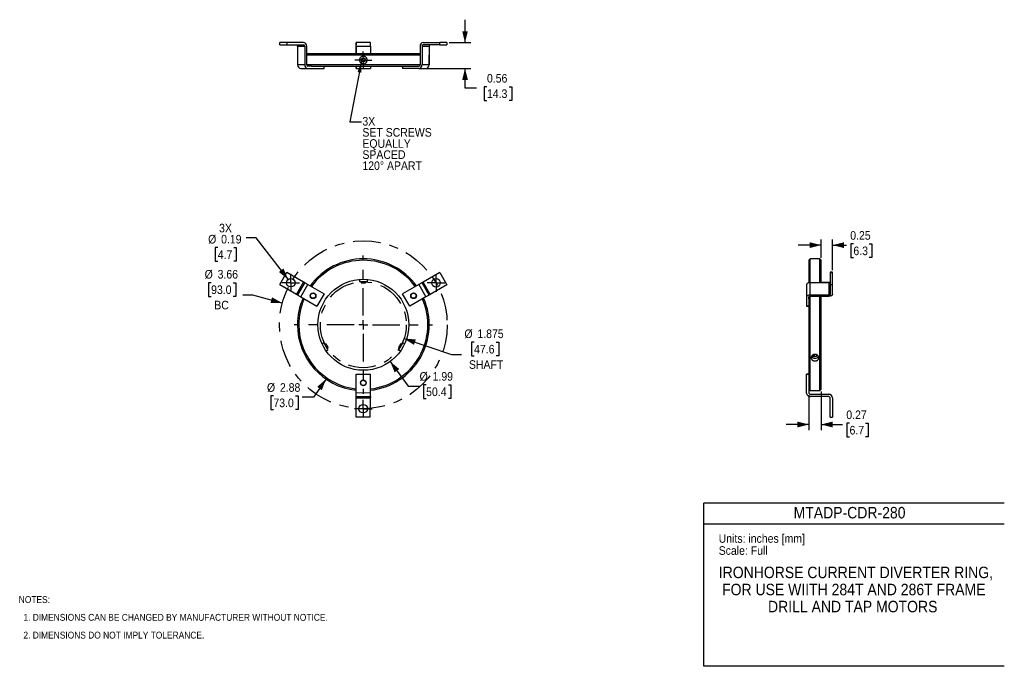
# Model space of a CAD drawing. Header units: inches. Extents: x 0.5 to 22, y 0 to 14.1.
import ezdxf
from ezdxf.enums import TextEntityAlignment as Align

# ---------------------------------------------------------------- set-up
doc = ezdxf.new("R2010")
doc.units = ezdxf.units.IN
doc.header["$MEASUREMENT"] = 0
doc.linetypes.add('SLD-Center', pattern=[1.2, 0.6, -0.2, 0.2, -0.2])
doc.linetypes.add('SLD-Solid', pattern=[0])
doc.layers.add('CENTER', color=40, linetype='SLD-Center')
doc.layers.add('DIMENSIONS', color=140, linetype='SLD-Solid', lineweight=25)
doc.layers.add('TEXT', color=140, linetype='SLD-Solid', lineweight=25)
doc.layers.add('SLD-DEFPOINTS', color=7, linetype='Continuous', plot=False)
doc.layers.get('SLD-DEFPOINTS').off()
doc.styles.add('SLDTEXTSTYLE0', font='GOTHIC.TTF', dxfattribs={"width": 0.913})
doc.styles.get("Standard").update_dxf_attribs({"font": 'GOTHIC.TTF'})
doc.dimstyles.new('SLDDIMSTYLE0', dxfattribs={"dimtxt": 0.1875, "dimasz": 0.25, "dimexe": 0, "dimexo": 0.0625, "dimgap": 0.046875, "dimtad": 0, "dimtih": 1, "dimtoh": 1, "dimrnd": 1e-09, "dimzin": 12, "dimdsep": 46, "dimtxsty": 'SLDTEXTSTYLE0', "dimsah": 1, "dimcen": 0, "dimadec": 0, "dimazin": 3, "dimtfac": 1, "dimtofl": 0, "dimtmove": 0, "dimatfit": 3, "dimfxl": 0, "dimfrac": 2, "dimtolj": 1, "dimtzin": 12, "dimarcsym": 0})
doc.dimstyles.new('SLDDIMSTYLE1', dxfattribs={"dimtxt": 0.1875, "dimasz": 0.25, "dimexe": 0, "dimexo": 0.0625, "dimgap": 0.046875, "dimtad": 0, "dimtih": 1, "dimtoh": 1, "dimdec": 3, "dimrnd": 1e-09, "dimzin": 12, "dimdsep": 46, "dimtxsty": 'SLDTEXTSTYLE0', "dimsah": 1, "dimcen": 0, "dimadec": 0, "dimazin": 3, "dimtfac": 1, "dimtdec": 3, "dimtofl": 0, "dimtmove": 0, "dimatfit": 3, "dimfxl": 0, "dimfrac": 2, "dimtolj": 1, "dimtzin": 12, "dimarcsym": 0})
doc.dimstyles.new('SLDDIMSTYLE2', dxfattribs={"dimtxt": 0.1875, "dimasz": 0.25, "dimexe": 0, "dimexo": 0.0625, "dimgap": 0.046875, "dimtad": 0, "dimtih": 1, "dimtoh": 1, "dimrnd": 1e-09, "dimzin": 12, "dimdsep": 46, "dimtxsty": 'SLDTEXTSTYLE0', "dimsah": 1, "dimcen": 0, "dimadec": 0, "dimazin": 3, "dimtfac": 1, "dimtofl": 0, "dimtmove": 0, "dimatfit": 3, "dimfxl": 0, "dimfrac": 2, "dimtolj": 1, "dimtzin": 12, "dimarcsym": 0})
doc.dimstyles.new('SLDDIMSTYLE3', dxfattribs={"dimtxt": 0.1875, "dimasz": 0.25, "dimexe": 0, "dimexo": 0.0625, "dimgap": 0.046875, "dimtad": 0, "dimtih": 1, "dimtoh": 1, "dimrnd": 1e-09, "dimdsep": 46, "dimtxsty": 'SLDTEXTSTYLE0', "dimsah": 1, "dimcen": 0, "dimadec": 0, "dimazin": 2, "dimtfac": 1, "dimtofl": 0, "dimtmove": 0, "dimatfit": 3, "dimfxl": 0, "dimfrac": 2, "dimtolj": 1, "dimtzin": 12, "dimarcsym": 0})
doc.dimstyles.new('SLDDIMSTYLE4', dxfattribs={"dimtxt": 0.1875, "dimasz": 0.25, "dimexe": 0, "dimexo": 0.0625, "dimgap": 0.046875, "dimtad": 0, "dimtih": 1, "dimtoh": 1, "dimrnd": 1e-09, "dimdsep": 46, "dimtxsty": 'SLDTEXTSTYLE0', "dimsah": 1, "dimcen": 0.09, "dimadec": 0, "dimazin": 2, "dimtfac": 1, "dimtmove": 0, "dimatfit": 0, "dimfxl": 0, "dimfrac": 2, "dimtolj": 1, "dimtzin": 12, "dimarcsym": 0})
doc.dimstyles.new('SLDDIMSTYLE5', dxfattribs={"dimtxt": 0.18, "dimasz": 0.25, "dimexe": 0, "dimexo": 0.0625, "dimgap": 0, "dimtad": 0, "dimtih": 1, "dimtoh": 1, "dimdec": 0, "dimrnd": 1e-09, "dimzin": 0, "dimdsep": 46, "dimtxsty": 'Standard', "dimsah": 1, "dimcen": 0.09, "dimadec": 0, "dimazin": 0, "dimtfac": 0.25, "dimtdec": 0, "dimtofl": 0, "dimtmove": 0, "dimatfit": 3, "dimfxl": 0, "dimfrac": 2, "dimtolj": 1, "dimtzin": 0, "dimarcsym": 0})

# ---------------------------------------------------------------- blocks, each defined once
blk = doc.blocks.new('Block1')
at = {"color": 140, "linetype": 'SLD-Solid', "lineweight": 18}
blk.add_line((22, 0), (22, 3.56), dxfattribs=at)
at = {"layer": 'TEXT'}
for p, q in [((22, 3.56), (15.44, 3.56)), ((15.44, 0), (15.44, 3.56)), ((15.44, 3.11), (22, 3.11)), ((22, 0), (15.44, 0))]:
    blk.add_line(p, q, dxfattribs=at)
at = {"layer": 'TEXT', "char_height": 0.1875, "attachment_point": 1, "style": 'SLDTEXTSTYLE0'}
for s, insert in [('Units: inches [mm]', (15.766, 2.882)), ('Scale: Full', (15.766, 2.619))]:
    blk.add_mtext(s, dxfattribs=dict(at, insert=insert))
at = {"layer": 'TEXT', "color": 140, "style": 'SLDTEXTSTYLE0', "width": 0.913}
for tag, p in [('AUTOATTR1', (17.401, 3.151)), ('AUTOATTR0_0', (15.768, 1.848)), ('AUTOATTR0_1', (15.84, 1.475)), ('AUTOATTR0_2', (16.843, 1.103))]:
    blk.add_attdef(tag, text='', height=0.25, dxfattribs=at).set_placement(p, align=Align.BOTTOM_LEFT)
blk = doc.blocks.new('SW_NOTE_0')
at = {"layer": 'TEXT', "color": 0, "char_height": 0.15, "attachment_point": 1, "style": 'SLDTEXTSTYLE0'}
for s, insert in [('NOTES:', (0, 0.192)), ('  1. DIMENSIONS CAN BE CHANGED BY MANUFACTURER WITHOUT NOTICE.', (0, -0.196)), ('  2. DIMENSIONS DO NOT IMPLY TOLERANCE.', (0, -0.584))]:
    blk.add_mtext(s, dxfattribs=dict(at, insert=insert))
blk = doc.blocks.new('_D')
at = {"layer": 'DIMENSIONS'}
for p, q in [((4.687, 8.367), (4.63, 8.367)), ((4.63, 8.367), (4.63, 8.069)), ((5.172, 8.367), (5.229, 8.367)), ((5.229, 8.367), (5.229, 8.069)), ((4.63, 8.069), (4.687, 8.069)), ((5.229, 8.069), (5.172, 8.069)), ((5.595, 8.097), (5.376, 8.097)), ((6.241, 7.924), (5.595, 8.097))]:
    blk.add_line(p, q, dxfattribs=at)
blk.add_solid([(6.241, 7.924), (6.016, 8.049), (5.984, 7.928)], dxfattribs=at)
at = {"layer": 'DIMENSIONS', "char_height": 0.1875, "attachment_point": 1, "style": 'SLDTEXTSTYLE0'}
for s, insert in [('%%c', (4.546, 8.645)), ('3.66', (4.829, 8.645)), ('93.0', (4.687, 8.309)), ('BC', (4.756, 7.973))]:
    blk.add_mtext(s, dxfattribs=dict(at, insert=insert))
blk = doc.blocks.new('_D_1')
at = {"layer": 'DIMENSIONS'}
for p, q in [((8.898, 7.15), (9.935, 6.799)), ((10.427, 7.07), (10.37, 7.07)), ((10.37, 7.07), (10.37, 6.772)), ((10.912, 7.07), (10.969, 7.07)), ((10.969, 7.07), (10.969, 6.772)), ((9.935, 6.799), (10.154, 6.799)), ((10.37, 6.772), (10.427, 6.772)), ((10.969, 6.772), (10.912, 6.772))]:
    blk.add_line(p, q, dxfattribs=at)
blk.add_solid([(8.898, 7.15), (9.114, 7.011), (9.154, 7.129)], dxfattribs=at)
at = {"layer": 'DIMENSIONS', "char_height": 0.1875, "attachment_point": 1, "style": 'SLDTEXTSTYLE0'}
for s, insert in [('%%c', (10.216, 7.347)), ('1.875', (10.499, 7.347)), ('47.6', (10.427, 7.011)), ('SHAFT', (10.315, 6.676))]:
    blk.add_mtext(s, dxfattribs=dict(at, insert=insert))
blk = doc.blocks.new('_D_2')
at = {"layer": 'DIMENSIONS'}
for p, q in [((7.195, 6.265), (6.924, 5.87)), ((6.047, 5.898), (5.99, 5.898)), ((5.99, 5.898), (5.99, 5.6)), ((6.532, 5.898), (6.589, 5.898)), ((6.589, 5.898), (6.589, 5.6)), ((6.924, 5.87), (6.674, 5.87)), ((5.99, 5.6), (6.047, 5.6)), ((6.589, 5.6), (6.532, 5.6))]:
    blk.add_line(p, q, dxfattribs=at)
blk.add_solid([(7.195, 6.265), (7.002, 6.095), (7.105, 6.024)], dxfattribs=at)
at = {"layer": 'DIMENSIONS', "char_height": 0.1875, "attachment_point": 1, "style": 'SLDTEXTSTYLE0'}
for s, insert in [('%%c', (5.906, 6.175)), ('2.88', (6.189, 6.175)), ('73.0', (6.047, 5.84))]:
    blk.add_mtext(s, dxfattribs=dict(at, insert=insert))
blk = doc.blocks.new('_D_3')
at = {"layer": 'DIMENSIONS'}
for p, q in [((8.596, 6.649), (8.988, 6.112)), ((8.988, 6.112), (9.238, 6.112)), ((9.38, 6.14), (9.323, 6.14)), ((9.323, 6.14), (9.323, 5.842)), ((9.865, 6.14), (9.922, 6.14)), ((9.922, 6.14), (9.922, 5.842)), ((9.323, 5.842), (9.38, 5.842)), ((9.922, 5.842), (9.865, 5.842))]:
    blk.add_line(p, q, dxfattribs=at)
blk.add_solid([(8.596, 6.649), (8.693, 6.41), (8.794, 6.484)], dxfattribs=at)
at = {"layer": 'DIMENSIONS', "char_height": 0.1875, "attachment_point": 1, "style": 'SLDTEXTSTYLE0'}
for s, insert in [('%%c', (9.238, 6.417)), ('1.99', (9.521, 6.417)), ('50.4', (9.38, 6.082))]:
    blk.add_mtext(s, dxfattribs=dict(at, insert=insert))
blk = doc.blocks.new('_D_4')
at = {"layer": 'DIMENSIONS'}
for p, q in [((5.672, 9.348), (5.453, 9.348)), ((6.368, 8.441), (5.672, 9.348)), ((4.833, 9.133), (4.776, 9.133)), ((4.776, 9.133), (4.776, 8.835)), ((5.18, 9.133), (5.237, 9.133)), ((5.237, 9.133), (5.237, 8.835)), ((4.776, 8.835), (4.833, 8.835)), ((5.237, 8.835), (5.18, 8.835))]:
    blk.add_line(p, q, dxfattribs=at)
blk.add_solid([(6.368, 8.441), (6.266, 8.678), (6.166, 8.601)], dxfattribs=at)
at = {"layer": 'DIMENSIONS', "char_height": 0.1875, "attachment_point": 1, "style": 'SLDTEXTSTYLE0'}
for s, insert in [('3X', (4.861, 9.653)), ('%%c', (4.623, 9.41)), ('0.19', (4.905, 9.41)), ('4.7', (4.833, 9.075))]:
    blk.add_mtext(s, dxfattribs=dict(at, insert=insert))
blk = doc.blocks.new('SW_CENTERMARKSYMBOL_0')
at = {"layer": 'CENTER', "color": 0}
for p, q in [((0, 0.2), (0, 1.5075)), ((-0.2, 0), (-1.5075, 0)), ((0, 0), (-0.1, 0)), ((0, 0), (0, 0.1)), ((0, 0), (0, -0.1)), ((0, 0), (0.1, 0)), ((0.2, 0), (1.5075, 0)), ((0, -0.2), (0, -1.5075))]:
    blk.add_line(p, q, dxfattribs=at)
blk = doc.blocks.new('SW_CENTERMARKSYMBOL_1')
at = {"layer": 'CENTER', "color": 0}
for p, q in [((-0.1, 0), (-0.1935, 0)), ((0, 0), (-0.1, 0)), ((0, 0.1), (0, 0.1935)), ((0, 0), (0, 0.1)), ((0, 0), (0, -0.1)), ((0, 0), (0.1, 0)), ((0.1, 0), (0.1935, 0)), ((0, -0.1), (0, -0.1935))]:
    blk.add_line(p, q, dxfattribs=at)
blk = doc.blocks.new('SW_CENTERMARKSYMBOL_2')
at = {"layer": 'CENTER', "color": 0}
for p, q in [((-0.1, 0), (-0.1935, 0)), ((0, 0), (-0.1, 0)), ((0, 0.1), (0, 0.1935)), ((0, 0), (0, 0.1)), ((0, 0), (0, -0.1)), ((0, 0), (0.1, 0)), ((0.1, 0), (0.1935, 0)), ((0, -0.1), (0, -0.1935))]:
    blk.add_line(p, q, dxfattribs=at)
blk = doc.blocks.new('SW_CENTERMARKSYMBOL_3')
at = {"layer": 'CENTER', "color": 0}
for p, q in [((-0.1, 0), (-0.1935, 0)), ((0, 0), (-0.1, 0)), ((0, 0.1), (0, 0.1935)), ((0, 0), (0, 0.1)), ((0, 0), (0, -0.1)), ((0, 0), (0.1, 0)), ((0.1, 0), (0.1935, 0)), ((0, -0.1), (0, -0.1935))]:
    blk.add_line(p, q, dxfattribs=at)
blk = doc.blocks.new('_D_5')
at = {"layer": 'DIMENSIONS'}
for p, q in [((18.001, 8.907), (18.001, 9.312)), ((18.248, 8.641), (18.248, 9.312)), ((18.001, 9.187), (17.501, 9.187)), ((18.248, 9.187), (18.554, 9.187)), ((18.706, 9.215), (18.649, 9.215)), ((18.649, 9.215), (18.649, 8.917)), ((19.053, 9.215), (19.11, 9.215)), ((19.11, 9.215), (19.11, 8.917)), ((18.649, 8.917), (18.706, 8.917)), ((19.11, 8.917), (19.053, 8.917))]:
    blk.add_line(p, q, dxfattribs=at)
for points in [[(18.001, 9.187), (17.751, 9.249), (17.751, 9.124)], [(18.248, 9.187), (18.498, 9.124), (18.498, 9.249)]]:
    blk.add_solid(points, dxfattribs=at)
at = {"layer": 'DIMENSIONS', "char_height": 0.1875, "attachment_point": 1, "style": 'SLDTEXTSTYLE0'}
for s, insert in [('0.25', (18.637, 9.492)), ('6.3', (18.706, 9.156))]:
    blk.add_mtext(s, dxfattribs=dict(at, insert=insert))
blk = doc.blocks.new('_D_6')
at = {"layer": 'DIMENSIONS'}
for p, q in [((17.736, 5.911), (17.736, 5.149)), ((18.001, 5.992), (18.001, 5.149)), ((17.736, 5.274), (17.236, 5.274)), ((18.001, 5.274), (18.469, 5.274)), ((18.622, 5.302), (18.564, 5.302)), ((18.564, 5.302), (18.564, 5.004)), ((18.968, 5.302), (19.025, 5.302)), ((19.025, 5.302), (19.025, 5.004)), ((18.564, 5.004), (18.622, 5.004)), ((19.025, 5.004), (18.968, 5.004))]:
    blk.add_line(p, q, dxfattribs=at)
for points in [[(17.736, 5.274), (17.486, 5.337), (17.486, 5.212)], [(18.001, 5.274), (18.251, 5.212), (18.251, 5.337)]]:
    blk.add_solid(points, dxfattribs=at)
at = {"layer": 'DIMENSIONS', "char_height": 0.1875, "attachment_point": 1, "style": 'SLDTEXTSTYLE0'}
for s, insert in [('0.27', (18.552, 5.58)), ('6.7', (18.622, 5.244))]:
    blk.add_mtext(s, dxfattribs=dict(at, insert=insert))
blk = doc.blocks.new('_D_7')
at = {"layer": 'DIMENSIONS'}
for p, q in [((10.229, 13.604), (10.229, 14.104)), ((9.886, 13.604), (10.354, 13.604)), ((9.271, 13.042), (10.354, 13.042)), ((10.229, 12.614), (10.229, 13.042)), ((10.479, 12.614), (10.229, 12.614)), ((10.708, 12.642), (10.65, 12.642)), ((10.65, 12.642), (10.65, 12.344)), ((11.192, 12.642), (11.25, 12.642)), ((11.25, 12.642), (11.25, 12.344)), ((10.65, 12.344), (10.708, 12.344)), ((11.25, 12.344), (11.192, 12.344))]:
    blk.add_line(p, q, dxfattribs=at)
for points in [[(10.229, 13.604), (10.292, 13.854), (10.167, 13.854)], [(10.229, 13.042), (10.167, 12.792), (10.292, 12.792)]]:
    blk.add_solid(points, dxfattribs=at)
at = {"layer": 'DIMENSIONS', "char_height": 0.1875, "attachment_point": 1, "style": 'SLDTEXTSTYLE0'}
for s, insert in [('0.56', (10.708, 12.92)), ('14.3', (10.708, 12.584))]:
    blk.add_mtext(s, dxfattribs=dict(at, insert=insert))
blk = doc.blocks.new('SW_NOTE_1')
at = {"layer": 'TEXT', "color": 0, "char_height": 0.1875, "attachment_point": 1, "style": 'SLDTEXTSTYLE0'}
for s, insert in [('3X ', (0.021, 0.103)), ('SET SCREWS', (0.021, -0.139)), ('EQUALLY ', (0.021, -0.382)), ('SPACED', (0.021, -0.624)), ('120° APART', (0.021, -0.866))]:
    blk.add_mtext(s, dxfattribs=dict(at, insert=insert))
blk = doc.blocks.new('SW_CENTERMARKSYMBOL_4')
at = {"layer": 'CENTER', "color": 0}
for p, q in [((-0.1, 0), (-0.183, 0)), ((0, 0), (-0.1, 0)), ((0, 0.1), (0, 0.183)), ((0, 0), (0, 0.1)), ((0, 0), (0, -0.1)), ((0, 0), (0.1, 0)), ((0.1, 0), (0.183, 0)), ((0, -0.1), (0, -0.183))]:
    blk.add_line(p, q, dxfattribs=at)

msp = doc.modelspace()

# ---------------------------------------------------------------- linework, layer by layer
for p, q in [((6.3423, 13.604), (6.1852, 13.604)), ((6.1852, 13.554), (6.1852, 13.604)), ((6.1852, 13.554), (6.3423, 13.554)), ((6.3423, 13.604), (6.3423, 13.554)), ((6.706, 13.604), (6.3423, 13.604)), ((6.3423, 13.554), (6.706, 13.554)), ((7.8501, 13.604), (7.8501, 13.554)), ((7.8519, 13.604), (7.8501, 13.604)), ((7.8501, 13.554), (7.8519, 13.554)), ((8.1639, 13.604), (7.8519, 13.604)), ((9.3152, 13.604), (9.6807, 13.604)), ((9.6807, 13.554), (9.3152, 13.554)), ((9.6807, 13.554), (9.6807, 13.604)), ((9.8356, 13.604), (9.6807, 13.604)), ((9.6807, 13.554), (9.8356, 13.554)), ((9.8356, 13.604), (9.8356, 13.554)), ((6.5739, 13.3291), (6.5718, 13.327)), ((6.5718, 13.327), (6.5718, 13.122)), ((6.5739, 13.327), (6.5718, 13.327)), ((6.5739, 13.525), (6.7311, 13.525)), ((6.5739, 13.525), (6.5739, 13.121)), ((6.7311, 13.525), (6.7311, 13.121)), ((6.7743, 13.121), (6.7743, 13.525)), ((9.2466, 13.357), (6.7743, 13.357)), ((9.2466, 13.327), (6.7743, 13.327)), ((7.852, 13.525), (7.852, 13.357)), ((7.8523, 13.357), (7.8523, 13.525)), ((7.8523, 13.525), (8.1643, 13.525)), ((8.1643, 13.525), (8.1643, 13.357)), ((9.2466, 13.525), (9.2466, 13.121)), ((9.2901, 13.525), (9.2901, 13.121)), ((9.2901, 13.525), (9.4449, 13.525)), ((9.4449, 13.525), (9.4449, 13.121)), ((9.4468, 13.327), (9.4449, 13.329)), ((9.4468, 13.327), (9.4449, 13.327)), ((9.4468, 13.122), (9.4468, 13.327)), ((6.5718, 13.122), (6.5739, 13.12)), ((6.5739, 13.122), (6.5718, 13.122)), ((6.7311, 13.121), (6.5739, 13.121)), ((9.2466, 13.122), (6.7743, 13.122)), ((7.9702, 13.249), (8.01, 13.2741)), ((7.972, 13.2021), (7.9702, 13.249)), ((8.0136, 13.1802), (7.972, 13.2021)), ((8.01, 13.2741), (8.0516, 13.2522)), ((8.0534, 13.2052), (8.0136, 13.1802)), ((8.0516, 13.2522), (8.0534, 13.2052)), ((9.4449, 13.121), (9.2901, 13.121)), ((9.4449, 13.1201), (9.4468, 13.122)), ((9.4468, 13.122), (9.4449, 13.122)), ((6.6422, 13.042), (6.7993, 13.042)), ((6.8763, 13.092), (6.7993, 13.092)), ((6.7993, 13.042), (7.1518, 13.042)), ((6.8763, 13.092), (9.1431, 13.092)), ((7.1518, 13.042), (7.1518, 13.092)), ((7.8524, 13.042), (7.8541, 13.042)), ((7.8541, 13.042), (7.8541, 13.092)), ((7.8541, 13.042), (8.1661, 13.042)), ((8.1661, 13.092), (8.1661, 13.042)), ((8.8673, 13.092), (8.8673, 13.042)), ((9.2215, 13.042), (8.8673, 13.042)), ((9.1431, 13.092), (9.2215, 13.092)), ((9.2215, 13.042), (9.3763, 13.042)), ((17.766, 8.8873), (17.736, 8.8573)), ((17.736, 8.8573), (17.736, 8.3651)), ((17.7866, 8.8873), (17.766, 8.8873)), ((17.766, 8.3678), (17.766, 8.8873)), ((17.971, 8.8873), (17.9505, 8.8873)), ((18.001, 8.8573), (17.971, 8.8873)), ((17.971, 8.3678), (17.971, 8.8873)), ((18.001, 8.3678), (18.001, 8.8573)), ((6.1852, 8.3265), (6.3423, 8.5961)), ((6.3423, 8.5961), (6.706, 8.384)), ((6.706, 8.384), (6.5489, 8.1145)), ((7.9243, 8.4386), (7.9243, 8.3923)), ((7.9243, 8.3923), (8.0993, 8.3923)), ((7.9623, 8.3923), (7.9623, 8.3623)), ((8.0563, 8.3623), (8.0563, 8.3923)), ((8.0993, 8.3923), (8.0993, 8.4382)), ((9.6807, 8.5911), (9.3152, 8.3822)), ((9.4701, 8.1113), (9.3152, 8.3822)), ((9.6807, 8.5911), (9.8356, 8.3203)), ((18.198, 8.5961), (18.198, 8.5911)), ((18.248, 8.5961), (18.198, 8.5961)), ((18.198, 8.5911), (18.198, 8.3203)), ((18.198, 8.5911), (18.248, 8.5911)), ((18.248, 8.5911), (18.248, 8.5961)), ((18.248, 8.3203), (18.248, 8.5911)), ((6.1852, 8.3265), (6.5489, 8.1145)), ((6.7311, 8.3694), (6.5739, 8.0999)), ((6.6422, 8.0601), (6.7993, 8.3296)), ((6.7993, 8.3296), (7.1518, 8.1241)), ((7.9623, 8.3623), (8.0093, 8.3623)), ((8.0093, 8.3623), (8.0563, 8.3623)), ((9.2215, 8.3286), (8.8673, 8.1261)), ((9.2215, 8.3286), (9.3763, 8.0578)), ((9.4449, 8.097), (9.2901, 8.3678)), ((9.8356, 8.3203), (9.4701, 8.1113)), ((17.686, 8.3296), (17.686, 8.3286)), ((17.686, 8.3286), (17.686, 8.0578)), ((17.765, 8.097), (17.765, 8.3678)), ((18.169, 8.3678), (17.765, 8.3678)), ((18.169, 8.3694), (18.001, 8.3694)), ((18.169, 8.3678), (18.169, 8.097)), ((18.248, 8.3203), (18.198, 8.3203)), ((18.198, 8.3203), (18.198, 8.1113)), ((18.248, 8.1113), (18.248, 8.3203)), ((6.6422, 8.0601), (6.9946, 7.8545)), ((7.1518, 8.1241), (6.9946, 7.8545)), ((9.0221, 7.8553), (8.8673, 8.1261)), ((9.3763, 8.0578), (9.0221, 7.8553)), ((17.686, 8.0578), (17.686, 7.8553)), ((17.736, 8.0136), (17.736, 8.0578)), ((17.736, 8.0136), (17.736, 6.0509)), ((18.169, 8.097), (17.765, 8.097)), ((17.765, 8.0721), (18.169, 8.0721)), ((17.766, 6.0123), (17.766, 8.0721)), ((17.971, 6.0123), (17.971, 8.0721)), ((18.001, 7.4498), (18.001, 8.0721)), ((17.686, 7.8553), (17.736, 7.8553)), ((17.686, 7.8553), (17.686, 7.8545)), ((17.736, 7.8545), (17.686, 7.8545)), ((18.001, 6.0423), (18.001, 7.4498)), ((7.1481, 7.0564), (7.1084, 7.0335)), ((7.1956, 7.0342), (7.1696, 7.0192)), ((7.1955, 6.8817), (7.2356, 6.9049)), ((7.2166, 6.9378), (7.2426, 6.9528)), ((8.7761, 6.9528), (8.8021, 6.9378)), ((8.7806, 6.9006), (8.8203, 6.8776)), ((8.8491, 7.0192), (8.8231, 7.0342)), ((8.9082, 7.029), (8.8681, 7.0521)), ((17.8241, 6.7873), (17.8282, 6.794)), ((17.8492, 6.7528), (17.8241, 6.7873)), ((17.8492, 6.801), (17.8492, 6.7528)), ((17.8961, 6.7544), (17.8492, 6.7528)), ((17.8961, 6.7998), (17.8961, 6.7544)), ((17.9181, 6.7904), (17.8961, 6.7544)), ((7.8524, 5.9619), (7.8541, 6.3699)), ((7.8541, 6.3699), (8.1661, 6.3686)), ((8.1644, 5.9606), (8.1661, 6.3686)), ((17.686, 6.3699), (17.686, 6.3686)), ((17.686, 6.3699), (17.736, 6.3699)), ((17.686, 5.9606), (17.686, 6.3686)), ((17.736, 6.3686), (17.686, 6.3686)), ((17.736, 6.0509), (17.736, 5.9606)), ((17.736, 6.0423), (17.766, 6.0123)), ((17.971, 6.0123), (18.001, 6.0423)), ((7.8501, 5.4329), (7.8519, 5.8539)), ((7.8519, 5.8539), (8.1639, 5.8526)), ((7.852, 5.8829), (8.164, 5.8816)), ((8.1644, 5.9606), (7.8524, 5.9619)), ((8.1621, 5.4316), (8.1639, 5.8526)), ((8.164, 5.8816), (8.1639, 5.8526)), ((8.164, 5.8816), (8.1644, 5.9606)), ((17.765, 5.9316), (17.765, 5.9329)), ((17.765, 5.9329), (18.169, 5.9329)), ((18.169, 5.9316), (17.765, 5.9316)), ((18.169, 5.8816), (17.765, 5.8816)), ((17.766, 6.0123), (17.971, 6.0123)), ((18.169, 5.9329), (18.169, 5.9316)), ((18.198, 5.4316), (18.198, 5.8526)), ((18.248, 5.8526), (18.248, 5.8539)), ((18.248, 5.8526), (18.248, 5.4316)), ((8.1621, 5.4316), (7.8501, 5.4329)), ((18.198, 5.4316), (18.248, 5.4316))]:
    msp.add_line(p, q)
at = {"flags": 128}
for points in [[(6.706, 8.384), (6.7109, 8.3811), (6.7156, 8.3784), (6.7199, 8.3759), (6.7237, 8.3737), (6.7268, 8.3718), (6.7292, 8.3705), (6.7306, 8.3697), (6.7311, 8.3694)], [(9.2901, 8.3678), (9.2905, 8.3681), (9.292, 8.3689), (9.2943, 8.3702), (9.2974, 8.372), (9.3012, 8.3742), (9.3056, 8.3767), (9.3103, 8.3794), (9.3152, 8.3822)], [(18.198, 8.384), (18.1975, 8.3811), (18.1958, 8.3784), (18.1931, 8.3759), (18.1895, 8.3737), (18.1851, 8.3718), (18.1801, 8.3705), (18.1747, 8.3697), (18.169, 8.3694)], [(18.169, 8.3678), (18.1747, 8.3681), (18.1801, 8.3689), (18.1851, 8.3702), (18.1895, 8.372), (18.1931, 8.3742), (18.1958, 8.3767), (18.1975, 8.3794), (18.198, 8.3822)], [(6.7311, 8.3694), (6.7324, 8.3686), (6.7363, 8.3664), (6.7426, 8.3627), (6.7511, 8.3577), (6.7614, 8.3517), (6.7732, 8.3448), (6.786, 8.3374), (6.7993, 8.3296)], [(9.2901, 8.3678), (9.2887, 8.3671), (9.2848, 8.3648), (9.2785, 8.3612), (9.27, 8.3563), (9.2596, 8.3504), (9.2477, 8.3436), (9.2348, 8.3363), (9.2215, 8.3286)], [(17.765, 8.3678), (17.7496, 8.3671), (17.7348, 8.3648), (17.7211, 8.3612), (17.7091, 8.3563), (17.6993, 8.3504), (17.692, 8.3436), (17.6875, 8.3363), (17.686, 8.3286)], [(17.736, 8.3666), (17.7348, 8.3664), (17.7211, 8.3627), (17.7091, 8.3577), (17.6993, 8.3517), (17.692, 8.3448), (17.6875, 8.3374), (17.686, 8.3296)], [(6.5739, 8.0999), (6.5734, 8.1001), (6.572, 8.101), (6.5697, 8.1023), (6.5666, 8.1041), (6.5628, 8.1063), (6.5584, 8.1089), (6.5537, 8.1116), (6.5489, 8.1145)], [(6.5739, 8.0999), (6.5752, 8.0991), (6.5791, 8.0968), (6.5854, 8.0932), (6.5939, 8.0882), (6.6042, 8.0822), (6.616, 8.0753), (6.6288, 8.0678), (6.6422, 8.0601)], [(9.4449, 8.097), (9.4436, 8.0962), (9.4397, 8.094), (9.4333, 8.0904), (9.4248, 8.0855), (9.4144, 8.0795), (9.4026, 8.0728), (9.3897, 8.0654), (9.3763, 8.0578)], [(9.4701, 8.1113), (9.4652, 8.1085), (9.4604, 8.1058), (9.4561, 8.1034), (9.4523, 8.1012), (9.4491, 8.0994), (9.4468, 8.0981), (9.4454, 8.0972), (9.4449, 8.097)], [(17.765, 8.097), (17.7496, 8.0962), (17.7348, 8.094), (17.7211, 8.0904), (17.7091, 8.0855), (17.6993, 8.0795), (17.692, 8.0728), (17.6875, 8.0654), (17.686, 8.0578)], [(17.736, 8.0578), (17.7366, 8.0606), (17.7382, 8.0633), (17.7409, 8.0657), (17.7445, 8.0679), (17.7489, 8.0697), (17.7539, 8.071), (17.7594, 8.0719), (17.765, 8.0721)], [(18.198, 8.1113), (18.1975, 8.1085), (18.1958, 8.1058), (18.1931, 8.1034), (18.1895, 8.1012), (18.1851, 8.0994), (18.1801, 8.0981), (18.1747, 8.0972), (18.169, 8.097)], [(18.248, 8.1113), (18.2465, 8.1037), (18.242, 8.0963), (18.2347, 8.0896), (18.2249, 8.0836), (18.2129, 8.0788), (18.1992, 8.0751), (18.1844, 8.0729), (18.169, 8.0721)], [(7.2356, 6.9049), (7.2347, 6.9064), (7.2321, 6.911), (7.2278, 6.9185), (7.222, 6.9285), (7.215, 6.9406), (7.2071, 6.9543), (7.1985, 6.9692), (7.1896, 6.9845), (7.1809, 6.9997), (7.1726, 7.014), (7.1651, 7.027), (7.1587, 7.0382), (7.1536, 7.0469), (7.1501, 7.053), (7.1483, 7.0561), (7.1481, 7.0564)], [(7.2426, 6.9528), (7.2417, 6.9543), (7.2392, 6.9587), (7.2351, 6.9657), (7.2299, 6.9748), (7.2239, 6.9852), (7.2175, 6.9963), (7.2112, 7.0071), (7.2055, 7.017), (7.2009, 7.0251), (7.1975, 7.0308), (7.1958, 7.0338), (7.1956, 7.0342)], [(8.8231, 7.0342), (8.8222, 7.0327), (8.8197, 7.0283), (8.8156, 7.0213), (8.8104, 7.0122), (8.8044, 7.0018), (8.798, 6.9907), (8.7917, 6.9799), (8.786, 6.97), (8.7814, 6.9619), (8.778, 6.9562), (8.7763, 6.9532), (8.7761, 6.9528)], [(8.8681, 7.0521), (8.8672, 7.0506), (8.8645, 7.046), (8.8602, 7.0385), (8.8545, 7.0286), (8.8475, 7.0164), (8.8395, 7.0027), (8.8309, 6.9878), (8.8221, 6.9725), (8.8134, 6.9574), (8.8051, 6.943), (8.7975, 6.93), (8.7911, 6.9189), (8.7861, 6.9101), (8.7826, 6.9041), (8.7808, 6.901), (8.7806, 6.9006)], [(7.8519, 5.8539), (7.8519, 5.8596), (7.852, 5.865), (7.852, 5.87), (7.852, 5.8744), (7.852, 5.878), (7.852, 5.8807), (7.852, 5.8824), (7.852, 5.8829)], [(7.852, 5.8829), (7.8521, 5.8844), (7.8521, 5.8889), (7.8521, 5.8962), (7.8521, 5.9061), (7.8522, 5.918), (7.8523, 5.9317), (7.8523, 5.9465), (7.8524, 5.9619)]]:
    msp.add_lwpolyline(points, dxfattribs=at)
for centre, radius in [((6.4253, 8.3671), 0.0935), ((8.0093, 7.4498), 0.9925), ((9.5958, 8.3629), 0.0935), ((6.9116, 8.0835), 0.0625), ((6.9116, 8.0835), 0.056), ((9.107, 8.0835), 0.0625), ((9.107, 8.0835), 0.056), ((8.0093, 6.1823), 0.0625), ((8.0093, 6.1823), 0.056), ((8.0069, 5.6193), 0.0935)]:
    msp.add_circle(centre, radius)
for centre, radius, start, end in [((6.5467, 13.5269), 0.0272, 356.1282, 85.5174), ((6.7002, 13.5301), 0.0742, 356.12834, 85.51726), ((6.7039, 13.5269), 0.0272, 356.1282, 85.5174), ((3.2501, 13.5448), 4.6022, 359.75411, 0.73764), ((6.1628, 13.5323), 1.6892, 359.75404, 0.73769), ((3.5615, 13.5448), 4.6028, 359.75416, 0.73758), ((9.3208, 13.5299), 0.0743, 94.32214, 183.7512), ((9.3173, 13.5268), 0.0273, 94.32206, 183.7515), ((9.4721, 13.5268), 0.0273, 94.32173, 183.75183), ((6.648, 13.116), 0.0742, 176.12857, 265.51717), ((6.8051, 13.116), 0.0742, 176.12845, 265.51722), ((6.8014, 13.1192), 0.0272, 176.12876, 265.51704), ((8.0093, 13.2245), 0.047, 82.24625, 94.37012), ((8.0093, 13.2245), 0.047, 25.118, 42.1426), ((8.0093, 13.2245), 0.047, 334.23552, 339.27085), ((9.2159, 13.1162), 0.0743, 274.32212, 3.7512), ((9.2194, 13.1193), 0.0273, 274.32204, 3.75149), ((9.3707, 13.1162), 0.0743, 274.32212, 3.7512), ((10.291, 13.0824), 2.4389, 179.77403, 180.94869), ((8.0093, 7.4498), 1.4375, 36.20236, 143.74206), ((8.0093, 7.4498), 1.4075, 36.34041, 143.61343), ((8.0093, 7.4498), 1.4375, 156.20236, 180), ((8.0093, 7.4498), 1.4075, 156.34041, 180), ((8.0093, 7.4498), 1.4375, 276.20236, 23.74206), ((8.0093, 7.4498), 1.4075, 276.34041, 23.61343), ((8.0093, 7.4498), 1.4375, 180, 263.74206), ((8.0093, 7.4498), 1.4075, 180, 263.61343), ((17.8657, 6.8028), 0.0837, 209.35063, 271.93721), ((17.8713, 6.803), 0.084, 268.10785, 329.59199), ((17.765, 5.9606), 0.079, 180.00016, 270.00032), ((17.765, 5.9619), 0.029, 180.00033, 270.0004), ((17.765, 5.9606), 0.029, 180.00004, 270.0004), ((18.169, 5.8539), 0.079, 0.00034, 90.00015), ((18.169, 5.8526), 0.079, 0.00034, 90.00015), ((18.169, 5.8526), 0.029, 0.00017, 90.0003)]:
    msp.add_arc(centre, radius, start, end)
for points, knots in [([(7.9263, 13.2245), (7.9263, 13.23), (7.9269, 13.2354), (7.929, 13.246), (7.9306, 13.2513), (7.9347, 13.2613), (7.9373, 13.2661), (7.9433, 13.2751), (7.9468, 13.2794), (7.9583, 13.2909), (7.9676, 13.2971), (7.9875, 13.3053), (7.9985, 13.3075), (8.0147, 13.3075), (8.0202, 13.307), (8.0308, 13.3049), (8.036, 13.3033), (8.0461, 13.2992), (8.0509, 13.2966), (8.0599, 13.2906), (8.0641, 13.2871), (8.0719, 13.2794), (8.0753, 13.2752), (8.0813, 13.2662), (8.0839, 13.2614), (8.0881, 13.2513), (8.0897, 13.2461), (8.0918, 13.2355), (8.0923, 13.23), (8.0923, 13.2191), (8.0918, 13.2137), (8.0897, 13.2031), (8.0881, 13.1978), (8.0839, 13.1877), (8.0814, 13.183), (8.0754, 13.1739), (8.0719, 13.1697), (8.0604, 13.1582), (8.0511, 13.152), (8.0311, 13.1437), (8.0202, 13.1415), (8.004, 13.1415), (7.9985, 13.1421), (7.9878, 13.1442), (7.9827, 13.1458), (7.9726, 13.1499), (7.9678, 13.1525), (7.9588, 13.1585), (7.9546, 13.1619), (7.9468, 13.1697), (7.9434, 13.1739), (7.9374, 13.1829), (7.9348, 13.1877), (7.9306, 13.1978), (7.929, 13.2029), (7.9269, 13.2136), (7.9263, 13.2191), (7.9263, 13.2245)], [0, 0, 0, 0, 0.03125, 0.03125, 0.0625, 0.0625, 0.09375, 0.09375, 0.125, 0.125, 0.1875, 0.1875, 0.25, 0.25, 0.28125, 0.28125, 0.3125, 0.3125, 0.34375, 0.34375, 0.375, 0.375, 0.40625, 0.40625, 0.4375, 0.4375, 0.46875, 0.46875, 0.5, 0.5, 0.53125, 0.53125, 0.5625, 0.5625, 0.59375, 0.59375, 0.625, 0.625, 0.6875, 0.6875, 0.75, 0.75, 0.78125, 0.78125, 0.8125, 0.8125, 0.84375, 0.84375, 0.875, 0.875, 0.90625, 0.90625, 0.9375, 0.9375, 0.96875, 0.96875, 1, 1, 1, 1]), ([(17.9505, 8.8872), (17.9507, 8.8872), (17.9519, 8.8873), (17.9442, 8.8868), (17.9282, 8.8861), (17.9049, 8.8852), (17.8837, 8.8849), (17.8622, 8.8848), (17.8405, 8.885), (17.8157, 8.8858), (17.7971, 8.8866), (17.7865, 8.8872), (17.7865, 8.8872), (17.7866, 8.8872)], [0, 0, 0, 0, 0.0368144, 0.1439974, 0.2512461, 0.3586508, 0.4660587, 0.5002182, 0.6074685, 0.7147144, 0.8220728, 0.9295046, 1, 1, 1, 1]), ([(17.8685, 6.8041), (17.874, 6.8041), (17.8794, 6.8036), (17.89, 6.8017), (17.8953, 6.8003), (17.9053, 6.7966), (17.9101, 6.7943), (17.9191, 6.7889), (17.9234, 6.7858), (17.9349, 6.7756), (17.941, 6.7675), (17.9493, 6.75), (17.9515, 6.7404), (17.9515, 6.7264), (17.951, 6.7216), (17.9489, 6.7125), (17.9473, 6.708), (17.9431, 6.6994), (17.9405, 6.6953), (17.9345, 6.6876), (17.9311, 6.6841), (17.9234, 6.6775), (17.9192, 6.6746), (17.9102, 6.6696), (17.9053, 6.6674), (17.8953, 6.6639), (17.8901, 6.6626), (17.8795, 6.6608), (17.874, 6.6603), (17.863, 6.6603), (17.8576, 6.6608), (17.847, 6.6625), (17.8418, 6.6639), (17.8317, 6.6674), (17.8269, 6.6695), (17.8179, 6.6746), (17.8136, 6.6775), (17.8022, 6.6873), (17.796, 6.6951), (17.7877, 6.7122), (17.7855, 6.7216), (17.7855, 6.7356), (17.786, 6.7404), (17.7882, 6.7497), (17.7897, 6.7542), (17.7939, 6.763), (17.7965, 6.7673), (17.8025, 6.7753), (17.8059, 6.779), (17.8137, 6.7858), (17.8178, 6.7889), (17.8268, 6.7942), (17.8317, 6.7966), (17.8417, 6.8003), (17.8469, 6.8017), (17.8575, 6.8036), (17.863, 6.8041), (17.8685, 6.8041)], [0, 0, 0, 0, 0.03125, 0.03125, 0.0625, 0.0625, 0.09375, 0.09375, 0.125, 0.125, 0.1875, 0.1875, 0.25, 0.25, 0.28125, 0.28125, 0.3125, 0.3125, 0.34375, 0.34375, 0.375, 0.375, 0.40625, 0.40625, 0.4375, 0.4375, 0.46875, 0.46875, 0.5, 0.5, 0.53125, 0.53125, 0.5625, 0.5625, 0.59375, 0.59375, 0.625, 0.625, 0.6875, 0.6875, 0.75, 0.75, 0.78125, 0.78125, 0.8125, 0.8125, 0.84375, 0.84375, 0.875, 0.875, 0.90625, 0.90625, 0.9375, 0.9375, 0.96875, 0.96875, 1, 1, 1, 1])]:
    msp.add_open_spline(points, degree=3, knots=knots)
at = {"layer": 'CENTER'}
for radius in [1.8305, 0.9375]:
    msp.add_circle((8.0093, 7.4498), radius, dxfattribs=at)

# ---------------------------------------------------------------- block references
for name, p in [('SW_CENTERMARKSYMBOL_4', (8.0093, 13.2245)), ('SW_CENTERMARKSYMBOL_0', (8.0093, 7.4498)), ('SW_CENTERMARKSYMBOL_1', (6.4253, 8.3671)), ('SW_CENTERMARKSYMBOL_2', (9.5958, 8.3629)), ('SW_CENTERMARKSYMBOL_3', (8.0069, 5.6193))]:
    msp.add_blockref(name, p, dxfattribs=at)
at = {"layer": 'SLD-DEFPOINTS'}
msp.add_blockref('Block1', (0, 0), dxfattribs=at).add_auto_attribs({'AUTOATTR0_0': 'IRONHORSE CURRENT DIVERTER RING, ', 'AUTOATTR0_1': 'FOR USE WIITH 284T AND 286T FRAME ', 'AUTOATTR0_2': 'DRILL AND TAP MOTORS', 'AUTOATTR1': 'MTADP-CDR-280'})
at = {"layer": 'TEXT'}
for name, p in [('SW_NOTE_1', (7.9677, 11.8793)), ('SW_NOTE_0', (0.4883, 1.3388))]:
    msp.add_blockref(name, p, dxfattribs=at)

# ---------------------------------------------------------------- dimensions: what is measured, and where the dimension line sits
at = {"layer": 'DIMENSIONS'}
dim = msp.add_linear_dim(base=(10.2293, 13.604), p1=(9.2215, 13.042), p2=(9.8356, 13.604), angle=90, dimstyle='SLDDIMSTYLE4', dxfattribs=at)
dim.commit()
dim.dimension.update_dxf_attribs({"geometry": '_D_7', "text_midpoint": (10.2293, 12.6144), "dimtype": 160})
for p1, p2, text, dimstyle, picture, middle in [((6.4823, 8.293), (6.3683, 8.4412), '3X\\P<>', 'SLDDIMSTYLE3', '_D_4', (5.0065, 9.254)), ((9.7775, 6.976), (6.2412, 7.9235), '<>\\PBC', 'SLDDIMSTYLE0', '_D', (4.9297, 8.1905)), ((7.1211, 7.7497), (8.8975, 7.1498), '<>\\PSHAFT', 'SLDDIMSTYLE1', '_D_1', (10.6694, 6.8931))]:
    dim = msp.add_diameter_dim_2p(p1=p1, p2=p2, text=text, dimstyle=dimstyle, dxfattribs=at)
    dim.commit()
    dim.dimension.update_dxf_attribs({"geometry": picture, "text_midpoint": middle, "dimtype": 163})
for base, p1, p2, picture, middle in [((18.248, 9.187), (18.001, 8.8573), (18.248, 8.5911), '_D_5', (18.8794, 9.187)), ((17.7360112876, 5.2744637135), (18.0010112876, 6.0422571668), (17.7360112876, 5.9605897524), '_D_6', (18.7947916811, 5.2744637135))]:
    dim = msp.add_linear_dim(base=base, p1=p1, p2=p2, dimstyle='SLDDIMSTYLE4', dxfattribs=at)
    dim.commit()
    dim.dimension.update_dxf_attribs({"geometry": picture, "text_midpoint": middle, "dimtype": 160})
for p1, p2, picture, middle in [((8.823614, 8.634391), (7.195057, 6.265123), '_D_2', (6.289732, 5.870151)), ((7.423151, 8.250659), (8.59552, 6.648855), '_D_3', (9.622101, 6.112246))]:
    dim = msp.add_diameter_dim_2p(p1=p1, p2=p2, dimstyle='SLDDIMSTYLE2', dxfattribs=at)
    dim.commit()
    dim.dimension.update_dxf_attribs({"geometry": picture, "text_midpoint": middle, "dimtype": 163})

# ---------------------------------------------------------------- leaders
at = {"layer": 'TEXT'}
msp.add_leader([(7.972, 13.2021), (7.7177, 11.8793), (7.9677, 11.8793)], dimstyle='SLDDIMSTYLE5', dxfattribs=at)

doc.saveas('drawing.dxf')
